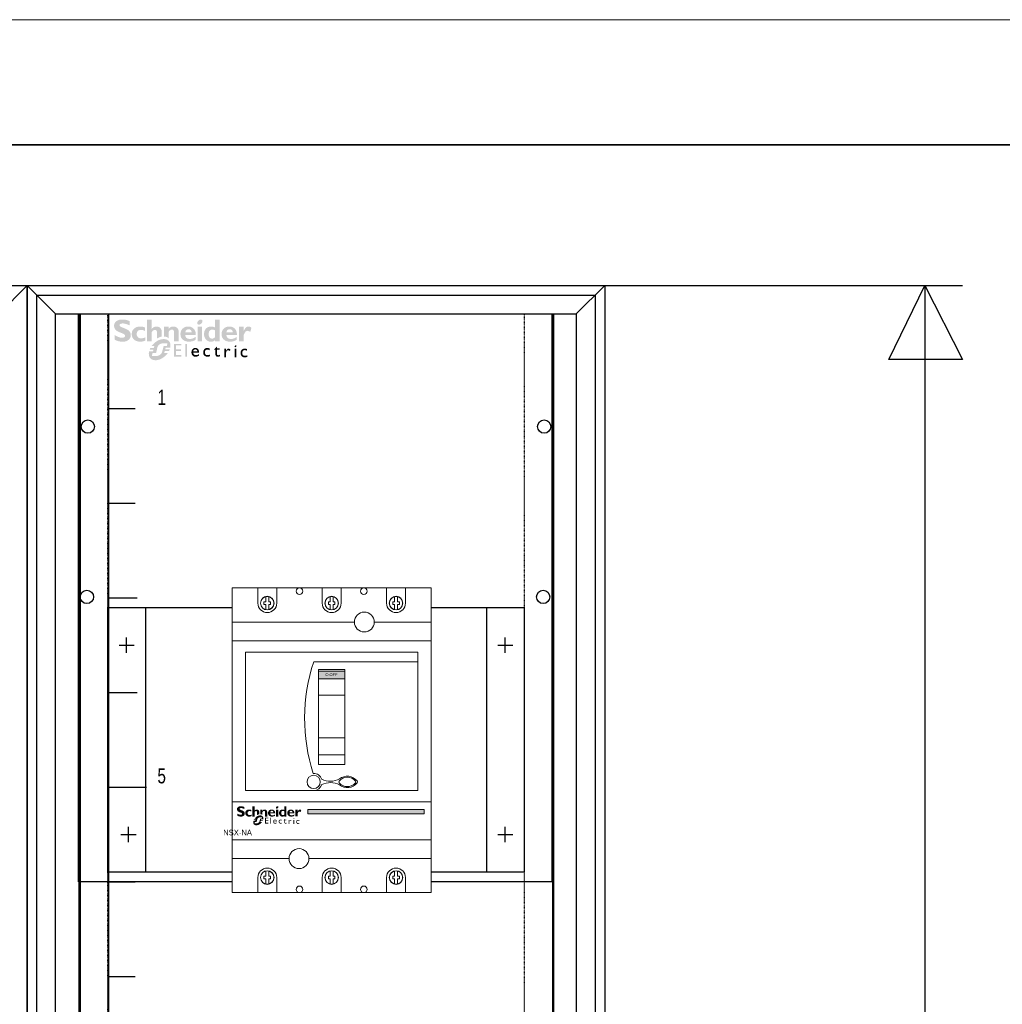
# Model space of a CAD drawing. Header units: millimetres. Extents: x 53896 to 55996, y -16755 to -13785.
# Tile 23 of 24: x 54675 to 55194, y -14305 to -13785. Entities that reach past the tile are written whole.
import ezdxf
from ezdxf.enums import TextEntityAlignment as Align

# ---------------------------------------------------------------- set-up
doc = ezdxf.new("R2010")
doc.units = ezdxf.units.MM
doc.header["$MEASUREMENT"] = 0
doc.linetypes.add('POINTILLE', pattern=[0.2, 0.06, -0.14])
for name, color, linetype, lineweight in [('2DE_OBJ_Schneider-Devices', 7, 'Continuous', 18), ('2DE_OBJ_Schneider-Logo', 112, 'Continuous', 0), ('_aparaty', 2, 'Continuous', 35)]:
    doc.layers.add(name, color=color, linetype=linetype, lineweight=lineweight)
for name, color, linetype in [('_RAMKA', 2, 'Continuous'), ('CP_WIPEOUT', 254, 'Continuous'), ('LAYER1', 7, 'Continuous'), ('LAYER13', 7, 'Continuous'), ('LAYER19', 7, 'Continuous'), ('LAYER27', 7, 'Continuous'), ('LAYER3', 7, 'Continuous'), ('LAYER32', 7, 'Continuous'), ('LAYER9', 7, 'Continuous')]:
    doc.layers.add(name, color=color, linetype=linetype)
doc.styles.add('CP_ATTR', font='arial.ttf')

# ---------------------------------------------------------------- blocks, each defined once
blk = doc.blocks.new('SYMBOLE_G')
at = {"layer": 'LAYER3', "color": 7}
blk.add_line((580, -15), (595, 0), dxfattribs=at)
blk.add_lwpolyline([(0, 0), (595, 0), (595, -1830), (0, -1830)], close=True, dxfattribs=at)
blk = doc.blocks.new('__EDIGRA2__3456_G')
at = {"layer": 'LAYER27', "color": 7}
blk.add_lwpolyline([(5, -5), (300, -5), (300, -1675), (5, -1675)], close=True, dxfattribs=at)
at = {"layer": 'LAYER3', "color": 7}
for p, q in [((15, -15), (0, 0)), ((290, -15), (305, 0)), ((28, -15), (28, -1665)), ((278, -15), (278, -1665))]:
    blk.add_line(p, q, dxfattribs=at)
for points in [[(0, 0), (305, 0), (305, -1830), (0, -1830)], [(15, -15), (290, -15), (290, -1665), (15, -1665)], [(15, -15), (28, -15), (28, -1665), (15, -1665)], [(278, -15), (290, -15), (290, -1665), (278, -1665)]]:
    blk.add_lwpolyline(points, close=True, dxfattribs=at)
at = {"layer": 'LAYER9', "color": 7}
for p, q in [((43, -1665), (43, -15)), ((43, -65), (57, -65)), ((43, -115), (57, -115)), ((43, -165), (58, -165)), ((43, -215), (58, -215)), ((43, -265), (63, -265)), ((43, -315), (57, -315)), ((43, -365), (57, -365))]:
    blk.add_line(p, q, dxfattribs=at)
at = {"layer": 'LAYER9', "color": 7, "width": 0.75}
for s, p in [('1', (71, -63)), ('5', (71, -263))]:
    blk.add_text(s, height=8, dxfattribs=at).set_placement(p, align=Align.CENTER)
blk = doc.blocks.new('__EDIGRA2__3458_G')
at = {"layer": 'LAYER13', "color": 7}
for p, q in [((35, -155), (35, -295)), ((215, -155), (215, -295)), ((25, -179), (25, -171)), ((225, -179), (225, -171)), ((21, -175), (29, -175)), ((221, -175), (229, -175)), ((22, -275), (30, -275)), ((26, -279), (26, -271)), ((221, -275), (229, -275)), ((225, -279), (225, -271))]:
    blk.add_line(p, q, dxfattribs=at)
at = {"layer": 'LAYER13', "color": 7, "linetype": 'POINTILLE'}
blk.add_lwpolyline([(15, 0), (235, 0), (235, -450), (15, -450)], close=True, dxfattribs=at)
at = {"layer": 'LAYER13', "color": 7}
blk.add_lwpolyline([(15, -155), (235, -155), (235, -295), (15, -295)], close=True, dxfattribs=at)
at = {"layer": 'LAYER19', "color": 7}
blk.add_lwpolyline([(0, 0), (250, 0), (250, -450), (0, -450)], close=True, dxfattribs=at)
for centre in [(4.5, -59.5), (245.5, -59.5), (4.5, -389.5), (245.5, -389.5)]:
    blk.add_circle(centre, 3.5, dxfattribs=at)
blk = doc.blocks.new('__EDIGRA2__3596_G')
at = {"layer": 'LAYER19', "color": 7}
blk.add_lwpolyline([(0, 0), (250, 0), (250, -300), (0, -300)], close=True, dxfattribs=at)
for centre in [(4.5, -149.5), (245.5, -149.5)]:
    blk.add_circle(centre, 3.5, dxfattribs=at)
blk = doc.blocks.new('GRP_0002_G')
at = {"layer": 'LAYER1', "color": 7}
for p, q in [((-1788, -373), (-1568, -373)), ((-1588, -373), (-1588, -2203))]:
    blk.add_line(p, q, dxfattribs=at)
blk.add_lwpolyline([(-1607, -412), (-1588, -373), (-1568, -412)], close=True, dxfattribs=at)
blk = doc.blocks.new('Logo Schneider_2009')
for points in [[(1.62, 8.12), (1.87, 8.01), (2.17, 7.9), (2.51, 7.77), (2.73, 7.68), (2.98, 7.54), (3.16, 7.4), (3.26, 7.26), (3.3, 7.1), (3.29, 7.04), (3.24, 6.86), (3.13, 6.73), (2.95, 6.63), (2.72, 6.57), (2.41, 6.55), (2.37, 6.55), (2.18, 6.56), (1.97, 6.59), (1.76, 6.64), (1.55, 6.71), (1.32, 6.79), (1.09, 6.9), (0.85, 7.02), (0.61, 7.16), (0.36, 7.32), (0.36, 6.02), (0.45, 5.97), (0.69, 5.86), (0.93, 5.76), (1.16, 5.67), (1.4, 5.6), (1.63, 5.54), (1.86, 5.49), (2.08, 5.46), (2.31, 5.44), (2.53, 5.43), (2.63, 5.43), (2.89, 5.45), (3.15, 5.48), (3.38, 5.53), (3.61, 5.6), (3.82, 5.69), (4.02, 5.8), (4.2, 5.92), (4.3, 6), (4.47, 6.17), (4.6, 6.35), (4.71, 6.55), (4.79, 6.77), (4.83, 7.01), (4.85, 7.26), (4.84, 7.35), (4.82, 7.58), (4.76, 7.8), (4.68, 8.01), (4.56, 8.2), (4.42, 8.38), (4.25, 8.55), (4.04, 8.71), (3.98, 8.75), (3.84, 8.82), (3.67, 8.9), (3.45, 9), (3.2, 9.11), (2.9, 9.23), (2.57, 9.36), (2.35, 9.45), (2.1, 9.58), (1.91, 9.72), (1.8, 9.86), (1.77, 10.01), (1.77, 10.04), (1.82, 10.21), (1.93, 10.33), (2.11, 10.42), (2.36, 10.48), (2.67, 10.5), (2.7, 10.49), (2.88, 10.49), (3.07, 10.46), (3.28, 10.42), (3.51, 10.36), (3.75, 10.28), (4.01, 10.19), (4.28, 10.09), (4.57, 9.97), (4.57, 11.12), (4.4, 11.19), (4.16, 11.29), (3.91, 11.37), (3.67, 11.44), (3.44, 11.5), (3.2, 11.54), (2.97, 11.57), (2.75, 11.59), (2.53, 11.59), (2.44, 11.59), (2.17, 11.58), (1.91, 11.55), (1.67, 11.5), (1.45, 11.43), (1.24, 11.35), (1.05, 11.24), (0.87, 11.12), (0.83, 11.1), (0.65, 10.93), (0.5, 10.75), (0.39, 10.56), (0.3, 10.34), (0.25, 10.11), (0.24, 9.87), (0.24, 9.79), (0.26, 9.55), (0.32, 9.32), (0.4, 9.11), (0.51, 8.91), (0.65, 8.73), (0.82, 8.57), (1.02, 8.42), (1.09, 8.37), (1.22, 8.3), (1.4, 8.22)], [(12.28, 6.41), (12.16, 6.34), (12.16, 7.83), (12.14, 8.11), (12.08, 8.34), (11.98, 8.51), (11.84, 8.63), (11.65, 8.7), (11.51, 8.71), (11.33, 8.68), (11.14, 8.6), (10.96, 8.46), (10.77, 8.26), (10.65, 8.1), (10.65, 5.51), (9.38, 5.51), (9.38, 11.52), (10.65, 11.52), (10.65, 8.99), (10.67, 8.99), (10.84, 9.18), (11.03, 9.34), (11.22, 9.47), (11.43, 9.56), (11.65, 9.62), (11.87, 9.65), (11.95, 9.65), (12.21, 9.64), (12.45, 9.59), (12.66, 9.5), (12.86, 9.39), (12.97, 9.3), (13.12, 9.13), (13.24, 8.95), (13.34, 8.74), (13.4, 8.51), (13.43, 8.26), (13.43, 8.1), (13.43, 6.86), (13.26, 6.83), (13.14, 6.79), (13.01, 6.75), (12.89, 6.71), (12.77, 6.66), (12.64, 6.6), (12.52, 6.54), (12.4, 6.48)], [(8.85, 6.63), (8.6, 6.54), (8.33, 6.46), (8.09, 6.4), (7.89, 6.37), (7.71, 6.35), (7.69, 6.35), (7.44, 6.38), (7.21, 6.44), (7, 6.54), (6.83, 6.69), (6.68, 6.86), (6.58, 7.06), (6.51, 7.29), (6.49, 7.55), (6.51, 7.77), (6.55, 7.99), (6.63, 8.18), (6.73, 8.34), (6.87, 8.48), (7.04, 8.58), (7.25, 8.65), (7.48, 8.7), (7.75, 8.71), (7.86, 8.71), (8.1, 8.68), (8.33, 8.62), (8.56, 8.54), (8.79, 8.43), (8.79, 9.4), (8.62, 9.45), (8.38, 9.52), (8.13, 9.58), (7.9, 9.62), (7.66, 9.64), (7.44, 9.65), (7.28, 9.65), (7.03, 9.63), (6.79, 9.58), (6.56, 9.52), (6.34, 9.44), (6.14, 9.33), (5.95, 9.21), (5.77, 9.06), (5.73, 9.03), (5.57, 8.86), (5.43, 8.67), (5.32, 8.47), (5.23, 8.26), (5.17, 8.03), (5.13, 7.79), (5.12, 7.53), (5.12, 7.49), (5.14, 7.24), (5.18, 7), (5.25, 6.77), (5.34, 6.56), (5.46, 6.37), (5.6, 6.19), (5.77, 6.02), (5.89, 5.92), (6.07, 5.8), (6.27, 5.69), (6.48, 5.61), (6.71, 5.54), (6.95, 5.49), (7.2, 5.46), (7.47, 5.45), (7.65, 5.46), (7.87, 5.48), (8.1, 5.51), (8.34, 5.57), (8.59, 5.64), (8.85, 5.73)], [(14.3, 6.84), (14.15, 6.86), (14.04, 6.86), (14.04, 9.57), (15.32, 9.57), (15.32, 9), (15.5, 9.19), (15.69, 9.35), (15.89, 9.47), (16.1, 9.56), (16.32, 9.62), (16.55, 9.65), (16.63, 9.65), (16.89, 9.64), (17.13, 9.58), (17.34, 9.5), (17.54, 9.38), (17.61, 9.32), (17.77, 9.16), (17.9, 8.99), (18, 8.78), (18.07, 8.56), (18.11, 8.31), (18.12, 8.1), (18.12, 5.51), (16.85, 5.51), (16.85, 8), (16.82, 8.28), (16.76, 8.49), (16.64, 8.65), (16.49, 8.76), (16.28, 8.8), (16.2, 8.81), (16.02, 8.78), (15.84, 8.7), (15.66, 8.55), (15.48, 8.36), (15.32, 8.14), (15.32, 6.4), (15.28, 6.44), (15.18, 6.52), (15.07, 6.59), (14.96, 6.65), (14.84, 6.71), (14.71, 6.75), (14.58, 6.79), (14.44, 6.82)], [(36.55, 8.09), (36.69, 8.25), (36.84, 8.36), (37, 8.43), (37.16, 8.46), (37.24, 8.45), (37.44, 8.4), (37.67, 8.31), (37.93, 8.16), (38.28, 9.3), (38.07, 9.44), (37.83, 9.56), (37.62, 9.63), (37.44, 9.65), (37.41, 9.65), (37.23, 9.63), (37.06, 9.57), (36.89, 9.47), (36.73, 9.33), (36.57, 9.16), (36.42, 8.95), (36.28, 8.7), (36.14, 8.42), (36.12, 8.42), (36.12, 9.59), (34.85, 9.59), (34.85, 5.53), (36.12, 5.53), (36.12, 7.28), (36.14, 7.33), (36.27, 7.63), (36.41, 7.88)], [(17.35, 4.39), (18.84, 4.39), (18.84, 4.85), (16.85, 4.85), (16.85, 1.32), (18.88, 1.32), (18.88, 1.79), (17.35, 1.79), (17.35, 2.89), (18.79, 2.89), (18.79, 3.33), (17.35, 3.33)], [(20.41, 4.85), (19.96, 4.85), (19.96, 1.32), (20.41, 1.32)], [(26.21, 3.69), (26.05, 3.7), (25.97, 3.7), (25.79, 3.68), (25.62, 3.63), (25.47, 3.57), (25.34, 3.48), (25.22, 3.36), (25.15, 3.27), (25.06, 3.13), (25, 2.98), (24.95, 2.82), (24.92, 2.64), (24.91, 2.45), (24.92, 2.37), (24.94, 2.19), (24.98, 2.02), (25.04, 1.87), (25.13, 1.73), (25.24, 1.6), (25.29, 1.56), (25.42, 1.46), (25.57, 1.38), (25.72, 1.32), (25.9, 1.29), (26.08, 1.28), (26.1, 1.28), (26.29, 1.29), (26.46, 1.32), (26.62, 1.36), (26.77, 1.42), (26.77, 1.87), (26.65, 1.82), (26.48, 1.76), (26.31, 1.73), (26.16, 1.72), (25.99, 1.73), (25.83, 1.76), (25.69, 1.82), (25.58, 1.9), (25.49, 2.01), (25.43, 2.14), (25.39, 2.3), (25.38, 2.48), (25.38, 2.61), (25.42, 2.78), (25.48, 2.94), (25.57, 3.07), (25.61, 3.11), (25.75, 3.2), (25.9, 3.26), (26.08, 3.28), (26.09, 3.28), (26.24, 3.26), (26.39, 3.22), (26.56, 3.14), (26.73, 3.04), (26.73, 3.53), (26.72, 3.53), (26.54, 3.61), (26.37, 3.66)], [(29.47, 3.65), (28.74, 3.65), (28.74, 4.14), (27.88, 3.29), (27.88, 3.24), (28.27, 3.24), (28.27, 2.01), (28.28, 1.89), (28.31, 1.73), (28.36, 1.59), (28.45, 1.48), (28.55, 1.39), (28.69, 1.33), (28.85, 1.29), (29.03, 1.28), (29.09, 1.28), (29.25, 1.31), (29.42, 1.36), (29.59, 1.44), (29.59, 1.87), (29.55, 1.85), (29.38, 1.77), (29.22, 1.72), (29.06, 1.7), (28.98, 1.71), (28.84, 1.77), (28.76, 1.88), (28.74, 2.05), (28.74, 3.24), (29.47, 3.24)], [(32.08, 3.51), (31.94, 3.53), (31.87, 3.52), (31.75, 3.48), (31.63, 3.4), (31.51, 3.29), (31.38, 3.13), (31.26, 2.94), (31.26, 3.47), (30.8, 3.47), (30.8, 1.15), (31.26, 1.15), (31.26, 2.36), (31.26, 2.41), (31.29, 2.58), (31.34, 2.74), (31.43, 2.88), (31.52, 2.97), (31.66, 3.05), (31.82, 3.08), (31.94, 3.06), (32.09, 2.99), (32.25, 2.86), (32.49, 3.26), (32.39, 3.35), (32.23, 3.45)], [(35.5, 3.1), (35.42, 2.96), (35.35, 2.81), (35.31, 2.65), (35.28, 2.47), (35.27, 2.28), (35.27, 2.2), (35.29, 2.02), (35.33, 1.85), (35.4, 1.7), (35.48, 1.56), (35.59, 1.43), (35.64, 1.38), (35.78, 1.28), (35.92, 1.21), (36.08, 1.15), (36.25, 1.12), (36.44, 1.11), (36.45, 1.11), (36.64, 1.12), (36.82, 1.15), (36.98, 1.19), (37.13, 1.25), (37.13, 1.7), (37.01, 1.65), (36.83, 1.59), (36.67, 1.56), (36.52, 1.55), (36.34, 1.56), (36.18, 1.59), (36.05, 1.65), (35.93, 1.73), (35.85, 1.84), (35.78, 1.97), (35.75, 2.13), (35.73, 2.31), (35.74, 2.44), (35.78, 2.61), (35.84, 2.77), (35.93, 2.9), (35.97, 2.93), (36.1, 3.03), (36.26, 3.09), (36.44, 3.11), (36.44, 3.11), (36.59, 3.09), (36.75, 3.05), (36.91, 2.97), (37.08, 2.87), (37.08, 3.36), (37.08, 3.36), (36.9, 3.44), (36.73, 3.49), (36.57, 3.52), (36.41, 3.53), (36.33, 3.53), (36.14, 3.51), (35.98, 3.46), (35.83, 3.4), (35.7, 3.3), (35.58, 3.19)]]:
    blk.add_hatch(color=112).paths.add_polyline_path(points)
h = blk.add_hatch(color=112)
h.paths.add_polyline_path([(23.78, 11.44), (23.57, 11.28), (23.57, 11.28), (23.4, 11.07), (23.29, 10.86), (23.26, 10.65), (23.27, 10.52), (23.35, 10.33), (23.51, 10.22), (23.75, 10.18), (23.77, 10.18), (23.98, 10.22), (24.19, 10.33), (24.4, 10.5), (24.57, 10.69), (24.67, 10.9), (24.71, 11.11), (24.7, 11.24), (24.62, 11.43), (24.46, 11.54), (24.22, 11.58), (24.21, 11.58), (23.99, 11.54)])
h.paths.add_polyline_path([(24.61, 9.57), (23.34, 9.57), (23.34, 5.51), (24.61, 5.51)])
h = blk.add_hatch(color=112)
h.paths.add_polyline_path([(28.16, 9.4), (27.93, 9.5), (27.69, 9.57), (27.46, 9.62), (27.22, 9.65), (27.1, 9.65), (26.85, 9.64), (26.61, 9.6), (26.38, 9.53), (26.17, 9.44), (25.97, 9.32), (25.79, 9.18), (25.69, 9.08), (25.55, 8.91), (25.42, 8.71), (25.32, 8.51), (25.24, 8.29), (25.19, 8.05), (25.15, 7.81), (25.14, 7.55), (25.15, 7.29), (25.19, 7.05), (25.25, 6.82), (25.33, 6.6), (25.43, 6.39), (25.56, 6.2), (25.69, 6.04), (25.86, 5.87), (26.05, 5.72), (26.25, 5.61), (26.46, 5.52), (26.69, 5.46), (26.93, 5.43), (27.04, 5.43), (27.29, 5.45), (27.52, 5.49), (27.74, 5.57), (27.95, 5.69), (28.15, 5.83), (28.16, 5.84), (28.16, 5.51), (29.44, 5.51), (29.44, 11.52), (28.16, 11.52)])
h.paths.add_polyline_path([(28.16, 8.58), (28.16, 6.63), (27.95, 6.47), (27.73, 6.36), (27.52, 6.3), (27.42, 6.3), (27.19, 6.31), (27, 6.37), (26.83, 6.46), (26.69, 6.59), (26.58, 6.76), (26.51, 6.96), (26.46, 7.2), (26.43, 7.52), (26.45, 7.81), (26.49, 8.06), (26.56, 8.28), (26.66, 8.45), (26.79, 8.59), (26.95, 8.7), (27.13, 8.77), (27.35, 8.8), (27.46, 8.81), (27.69, 8.78), (27.91, 8.71)], flags=16)
h = blk.add_hatch(color=112)
h.paths.add_polyline_path([(21.06, 9.64), (20.8, 9.65), (20.77, 9.65), (20.51, 9.64), (20.27, 9.6), (20.04, 9.55), (19.82, 9.47), (19.61, 9.36), (19.42, 9.23), (19.24, 9.08), (19.22, 9.06), (19.06, 8.89), (18.92, 8.7), (18.81, 8.49), (18.73, 8.28), (18.67, 8.05), (18.63, 7.81), (18.61, 7.56), (18.61, 7.53), (18.63, 7.28), (18.66, 7.03), (18.73, 6.81), (18.81, 6.59), (18.93, 6.4), (19.07, 6.21), (19.23, 6.04), (19.26, 6.02), (19.44, 5.88), (19.62, 5.76), (19.83, 5.66), (20.05, 5.58), (20.28, 5.52), (20.52, 5.48), (20.78, 5.45), (20.96, 5.45), (21.23, 5.46), (21.49, 5.48), (21.73, 5.53), (21.97, 5.58), (22.19, 5.66), (22.4, 5.75), (22.6, 5.86), (22.79, 5.98), (22.79, 6.77), (22.55, 6.61), (22.32, 6.48), (22.1, 6.38), (21.88, 6.29), (21.66, 6.24), (21.45, 6.21), (21.28, 6.2), (21.01, 6.21), (20.77, 6.25), (20.56, 6.32), (20.38, 6.43), (20.23, 6.55), (20.12, 6.71), (20.03, 6.89), (19.97, 7.11), (19.94, 7.34), (22.85, 7.34), (22.85, 7.61), (22.83, 7.86), (22.79, 8.1), (22.73, 8.32), (22.64, 8.53), (22.53, 8.73), (22.4, 8.91), (22.3, 9.02), (22.12, 9.19), (21.93, 9.33), (21.73, 9.44), (21.52, 9.53), (21.29, 9.6)])
h.paths.add_polyline_path([(21.08, 8.87), (21.28, 8.8), (21.45, 8.69), (21.58, 8.53), (21.67, 8.33), (21.72, 8.09), (21.73, 8), (19.97, 8), (20.01, 8.26), (20.09, 8.47), (20.2, 8.64), (20.36, 8.77), (20.55, 8.85), (20.81, 8.89)], flags=16)
h = blk.add_hatch(color=112)
h.paths.add_polyline_path([(32.44, 9.64), (32.19, 9.65), (32.16, 9.65), (31.9, 9.64), (31.65, 9.6), (31.42, 9.55), (31.2, 9.47), (31, 9.36), (30.81, 9.23), (30.63, 9.08), (30.61, 9.06), (30.45, 8.89), (30.31, 8.7), (30.2, 8.49), (30.11, 8.28), (30.05, 8.05), (30.01, 7.81), (30, 7.56), (30, 7.53), (30.01, 7.28), (30.05, 7.03), (30.11, 6.81), (30.2, 6.59), (30.32, 6.4), (30.45, 6.21), (30.62, 6.04), (30.64, 6.02), (30.82, 5.88), (31.01, 5.76), (31.21, 5.66), (31.43, 5.58), (31.66, 5.52), (31.91, 5.48), (32.17, 5.45), (32.35, 5.45), (32.62, 5.46), (32.88, 5.48), (33.12, 5.53), (33.35, 5.58), (33.58, 5.66), (33.79, 5.75), (33.98, 5.86), (34.18, 5.98), (34.18, 6.77), (33.94, 6.61), (33.71, 6.48), (33.49, 6.38), (33.26, 6.29), (33.05, 6.24), (32.83, 6.21), (32.67, 6.2), (32.4, 6.21), (32.16, 6.25), (31.95, 6.32), (31.77, 6.43), (31.62, 6.55), (31.5, 6.71), (31.41, 6.89), (31.36, 7.11), (31.33, 7.34), (34.23, 7.34), (34.24, 7.61), (34.22, 7.86), (34.18, 8.1), (34.11, 8.32), (34.03, 8.53), (33.92, 8.73), (33.79, 8.91), (33.69, 9.02), (33.51, 9.19), (33.32, 9.33), (33.12, 9.44), (32.91, 9.53), (32.68, 9.6)])
h.paths.add_polyline_path([(32.47, 8.87), (32.67, 8.8), (32.84, 8.69), (32.96, 8.53), (33.05, 8.33), (33.11, 8.09), (33.12, 8), (31.35, 8), (31.39, 8.26), (31.47, 8.47), (31.59, 8.64), (31.74, 8.77), (31.93, 8.85), (32.19, 8.89)], flags=16)
h = blk.add_hatch(color=112)
h.paths.add_polyline_path([(11.79, 5.39), (11.67, 5.31), (11.55, 5.21), (11.44, 5.12), (11.32, 5.01), (11.21, 4.9), (11.19, 4.88), (11.09, 4.78), (10.99, 4.68), (10.89, 4.58), (10.8, 4.47), (10.72, 4.36), (10.63, 4.25), (11.4, 4.25), (11.23, 3.74), (10.31, 3.74), (10.26, 3.63), (10.19, 3.51), (10.14, 3.4), (10.09, 3.26), (11.16, 3.26), (10.99, 2.76), (9.93, 2.76), (9.9, 2.61), (9.88, 2.47), (9.86, 2.33), (9.85, 2.19), (9.85, 2.1), (9.86, 1.95), (9.87, 1.8), (9.89, 1.66), (9.92, 1.52), (9.96, 1.39), (10.01, 1.27), (10.07, 1.15), (10.14, 1.04), (10.22, 0.93), (10.3, 0.83), (10.34, 0.8), (10.43, 0.71), (10.53, 0.64), (10.64, 0.56), (10.75, 0.5), (10.87, 0.45), (11, 0.41), (11.13, 0.37), (11.27, 0.34), (11.42, 0.33), (11.57, 0.32), (11.68, 0.31), (11.81, 0.32), (11.94, 0.32), (12.06, 0.34), (12.19, 0.35), (12.32, 0.37), (12.44, 0.4), (12.57, 0.43), (12.69, 0.47), (12.82, 0.51), (12.94, 0.56), (13.06, 0.61), (13.18, 0.66), (13.31, 0.72), (13.43, 0.79), (13.55, 0.86), (13.67, 0.94), (13.79, 1.02), (13.91, 1.1), (14.02, 1.19), (14.14, 1.29), (14.26, 1.39), (14.37, 1.49), (14.47, 1.58), (14.57, 1.68), (14.67, 1.78), (14.77, 1.89), (14.86, 2), (14.95, 2.1), (15.04, 2.21), (15.11, 2.32), (14.12, 2.32), (14.27, 2.82), (15.42, 2.82), (15.48, 2.94), (15.54, 3.07), (15.6, 3.2), (15.63, 3.3), (14.38, 3.3), (14.44, 3.51), (14.52, 3.8), (15.78, 3.8), (15.79, 3.83), (15.81, 3.97), (15.83, 4.11), (15.84, 4.25), (15.85, 4.38), (15.85, 4.4), (15.84, 4.55), (15.83, 4.7), (15.8, 4.84), (15.77, 4.97), (15.73, 5.1), (15.68, 5.22), (15.61, 5.34), (15.54, 5.45), (15.46, 5.55), (15.37, 5.65), (15.28, 5.74), (15.18, 5.82), (15.07, 5.89), (14.96, 5.95), (14.84, 6.01), (14.71, 6.05), (14.58, 6.09), (14.44, 6.12), (14.3, 6.14), (14.15, 6.15), (14, 6.16), (13.89, 6.16), (13.76, 6.15), (13.64, 6.14), (13.51, 6.12), (13.38, 6.1), (13.25, 6.08), (13.13, 6.05), (13, 6.01), (12.88, 5.97), (12.76, 5.93), (12.63, 5.88), (12.51, 5.82), (12.39, 5.76), (12.27, 5.7), (12.15, 5.63), (12.03, 5.56), (11.91, 5.48)])
h.paths.add_polyline_path([(12.61, 4.51), (12.73, 4.62), (12.86, 4.71), (12.97, 4.79), (13.09, 4.85), (13.22, 4.9), (13.35, 4.93), (13.48, 4.96), (13.63, 4.98), (13.77, 4.98), (15.01, 4.98), (14.85, 4.25), (14.1, 4.25), (14, 4.23), (13.93, 4.14), (13.77, 3.51), (13.52, 2.59), (13.48, 2.46), (13.43, 2.34), (13.36, 2.22), (13.28, 2.12), (13.19, 2.01), (13.08, 1.92), (12.98, 1.84), (12.87, 1.76), (12.75, 1.69), (12.62, 1.64), (12.5, 1.59), (12.37, 1.55), (12.23, 1.52), (12.09, 1.5), (11.93, 1.49), (10.68, 1.49), (10.88, 2.29), (11.66, 2.29), (11.79, 2.33), (11.85, 2.38), (11.91, 2.47), (12.14, 3.51), (12.22, 3.83), (12.25, 3.93), (12.3, 4.06), (12.36, 4.18), (12.43, 4.29), (12.52, 4.41)], flags=16)
h = blk.add_hatch(color=112)
h.paths.add_polyline_path([(22.74, 3.7), (22.56, 3.69), (22.39, 3.65), (22.24, 3.59), (22.1, 3.5), (21.98, 3.39), (21.97, 3.38), (21.86, 3.25), (21.78, 3.11), (21.72, 2.96), (21.68, 2.79), (21.66, 2.61), (21.66, 2.52), (21.67, 2.34), (21.7, 2.17), (21.75, 2.01), (21.82, 1.86), (21.91, 1.71), (21.97, 1.65), (22.08, 1.52), (22.21, 1.43), (22.36, 1.35), (22.52, 1.31), (22.7, 1.28), (22.78, 1.28), (22.96, 1.29), (23.13, 1.31), (23.29, 1.36), (23.45, 1.42), (23.61, 1.5), (23.71, 1.56), (23.71, 2), (23.54, 1.9), (23.38, 1.82), (23.21, 1.76), (23.06, 1.73), (22.9, 1.72), (22.72, 1.73), (22.57, 1.77), (22.44, 1.84), (22.33, 1.93), (22.24, 2.05), (22.17, 2.2), (22.13, 2.37), (22.12, 2.42), (23.75, 2.42), (23.75, 2.63), (23.72, 2.82), (23.69, 2.99), (23.64, 3.14), (23.57, 3.28), (23.49, 3.39), (23.4, 3.49), (23.29, 3.57), (23.16, 3.63), (23.03, 3.67), (22.87, 3.7)])
h.paths.add_polyline_path([(22.75, 3.31), (22.92, 3.29), (23.06, 3.23), (23.16, 3.14), (23.23, 3.01), (23.28, 2.85), (23.29, 2.73), (22.12, 2.73), (22.17, 2.91), (22.24, 3.06), (22.34, 3.17), (22.46, 3.25), (22.61, 3.29)], flags=16)
h = blk.add_hatch(color=112)
h.paths.add_polyline_path([(34.08, 4.39), (33.96, 4.43), (33.79, 4.38), (33.69, 4.3), (33.61, 4.17), (33.62, 4.02), (33.67, 3.95), (33.78, 3.9), (33.94, 3.97), (34.05, 4.04), (34.13, 4.17), (34.13, 4.32)])
h.paths.add_polyline_path([(34.1, 3.47), (33.65, 3.47), (33.65, 1.15), (34.1, 1.15)])
blk = doc.blocks.new('Schneider Electric-logo')
at = {"color": 3, "xscale": 45.60207954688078, "yscale": 45.60207954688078, "zscale": 45.60207954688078}
blk.add_blockref('Logo Schneider_2009', (2560, 1257), dxfattribs=at)
blk = doc.blocks.new('SE_logo')
at = {"xscale": 0.2, "yscale": 0.2, "zscale": 0.2}
blk.add_blockref('Schneider Electric-logo', (-516.3, -249.2), dxfattribs=at)
blk = doc.blocks.new('2d_roz_nsxna_100_2p3p_se1_5rngww9')
blk.add_wipeout([(0, 161), (105, 161), (105, 0), (0, 0)]).dxf.layer = 'CP_WIPEOUT'
at = {"lineweight": 0}
h = blk.add_hatch(color=112, dxfattribs=at)
h.dxf.hatch_style = 1
h.paths.add_polyline_path([(59.5, 117), (45.5, 117), (45.5, 113), (59.5, 113)])
h = blk.add_hatch(color=112, dxfattribs=at)
h.dxf.hatch_style = 1
h.paths.add_polyline_path([(101.34, 43.91), (39.84, 43.91), (39.84, 41.68), (101.34, 41.68)])
for p, q in [((105, 161), (0, 161)), ((0, 161), (0, 0)), ((17.75, 156.52), (17.75, 153.7)), ((19.25, 156.52), (19.25, 153.7)), ((51.75, 156.52), (51.75, 153.7)), ((53.25, 156.52), (53.25, 153.7)), ((85.75, 156.52), (85.75, 153.7)), ((87.25, 156.52), (87.25, 153.7)), ((105, 0), (105, 161)), ((16.75, 153.7), (16.75, 152.3)), ((17.75, 153.7), (16.75, 153.7)), ((16.75, 152.3), (17.75, 152.3)), ((17.75, 149.48), (17.75, 152.3)), ((20.25, 153.7), (19.25, 153.7)), ((19.25, 149.48), (19.25, 152.3)), ((19.25, 152.3), (20.25, 152.3)), ((20.25, 152.3), (20.25, 153.7)), ((50.75, 153.7), (50.75, 152.3)), ((51.75, 153.7), (50.75, 153.7)), ((50.75, 152.3), (51.75, 152.3)), ((51.75, 149.48), (51.75, 152.3)), ((54.25, 153.7), (53.25, 153.7)), ((53.25, 149.48), (53.25, 152.3)), ((53.25, 152.3), (54.25, 152.3)), ((54.25, 152.3), (54.25, 153.7)), ((84.75, 153.7), (84.75, 152.3)), ((85.75, 153.7), (84.75, 153.7)), ((84.75, 152.3), (85.75, 152.3)), ((85.75, 149.48), (85.75, 152.3)), ((88.25, 153.7), (87.25, 153.7)), ((87.25, 149.48), (87.25, 152.3)), ((87.25, 152.3), (88.25, 152.3)), ((88.25, 152.3), (88.25, 153.7)), ((98, 127), (7, 127)), ((7, 127), (7, 54)), ((98, 54), (98, 127)), ((43.05, 121.99), (98, 122)), ((45.5, 118), (59.5, 118)), ((45.5, 67.76), (45.5, 118)), ((59.5, 117), (45.5, 117)), ((59.5, 118), (59.5, 67.76)), ((59.5, 113), (45.5, 113)), ((7, 54), (98, 54)), ((105, 28), (0, 28)), ((30, 18), (0.19, 18)), ((105, 18), (40.5, 18)), ((17.75, 11.52), (17.75, 8.7)), ((19.25, 11.52), (19.25, 8.7)), ((51.75, 11.52), (51.75, 8.7)), ((53.25, 11.52), (53.25, 8.7)), ((85.75, 11.52), (85.75, 8.7)), ((87.25, 11.52), (87.25, 8.7)), ((16.75, 8.7), (16.75, 7.3)), ((17.75, 8.7), (16.75, 8.7)), ((16.75, 7.3), (17.75, 7.3)), ((17.75, 4.48), (17.75, 7.3)), ((20.25, 8.7), (19.25, 8.7)), ((19.25, 4.48), (19.25, 7.3)), ((19.25, 7.3), (20.25, 7.3)), ((20.25, 7.3), (20.25, 8.7)), ((50.75, 8.7), (50.75, 7.3)), ((51.75, 8.7), (50.75, 8.7)), ((50.75, 7.3), (51.75, 7.3)), ((51.75, 4.48), (51.75, 7.3)), ((54.25, 8.7), (53.25, 8.7)), ((53.25, 4.48), (53.25, 7.3)), ((53.25, 7.3), (54.25, 7.3)), ((54.25, 7.3), (54.25, 8.7)), ((84.75, 8.7), (84.75, 7.3)), ((85.75, 8.7), (84.75, 8.7)), ((84.75, 7.3), (85.75, 7.3)), ((85.75, 4.48), (85.75, 7.3)), ((88.25, 8.7), (87.25, 8.7)), ((87.25, 4.48), (87.25, 7.3)), ((87.25, 7.3), (88.25, 7.3)), ((88.25, 7.3), (88.25, 8.7)), ((0, 0), (105, 0))]:
    blk.add_line(p, q, dxfattribs=at)
for points in [[(13.5, 153), (13.5, 161)], [(23.5, 153), (23.5, 161)], [(47.5, 153), (47.5, 161)], [(57.5, 153), (57.5, 161)], [(81.5, 153), (81.5, 161)], [(91.5, 153), (91.5, 161)], [(64.5, 143), (0, 143)], [(105, 143), (75, 143)], [(0, 133), (105, 133)], [(45.5, 104.44), (59.5, 104.44)], [(45.5, 81.76), (59.5, 81.76)], [(45.5, 72.76), (59.5, 72.76)], [(45.5, 67.76), (59.5, 67.76)], [(0, 48), (105, 48)], [(13.5, 8), (13.5, 0)], [(23.5, 8), (23.5, 0)], [(47.5, 8), (47.5, 0)], [(57.5, 8), (57.5, 0)], [(81.5, 8), (81.5, 0)], [(91.5, 8), (91.5, 0)]]:
    blk.add_lwpolyline(points, dxfattribs=at)
at = {"color": 112, "lineweight": 0}
blk.add_lwpolyline([(39.84, 43.91), (101.34, 43.91), (101.34, 41.68), (39.84, 41.68)], close=True, dxfattribs=at)
at = {"lineweight": 0}
for centre, radius in [((18.5, 153), 3.6), ((18.5, 153), 3.5), ((35.5, 159.25), 1.75), ((52.5, 153), 3.6), ((52.5, 153), 3.5), ((69.5, 159.25), 1.75), ((86.5, 153), 3.6), ((86.5, 153), 3.5), ((69.75, 143), 5.25), ((43, 58.51), 3.5), ((35.25, 18), 5.25), ((18.5, 8), 3.6), ((18.5, 8), 3.5), ((52.5, 8), 3.6), ((52.5, 8), 3.5), ((86.5, 8), 3.6), ((86.5, 8), 3.5), ((35.5, 1.75), 1.75), ((69.5, 1.75), 1.75)]:
    blk.add_circle(centre, radius, dxfattribs=at)
for centre, radius, start, end in [((18.5, 153), 5, 180, 0), ((52.5, 153), 5, 180, 0), ((86.5, 153), 5, 180, 0), ((132.98, 92.1), 94.77, 161.6111, 197.8779), ((43.05, 58.58), 4.43, 17.0512, 93.4059), ((51.77, 69.46), 10.57, 244.8634, 297.5486), ((51.77, 47.56), 10.57, 62.4514, 115.1366), ((57.01, 58.51), 0.695, 139.7485, 220.2515), ((60.77, 55.48), 5.52, 38.9336, 141.3887), ((60.77, 61.53), 5.52, 218.6089, 321.0688), ((60.77, 54.88), 6.63, 38.9336, 128.3207), ((60.77, 62.13), 6.63, 231.6748, 321.0688), ((64.54, 58.51), 0.695, 319.7485, 40.2515), ((65.29, 58.51), 0.834, 319.7485, 40.2515), ((43.05, 58.43), 4.43, 270, 342.9488), ((18.5, 8), 5, 0, 180), ((52.5, 8), 5, 0, 180), ((86.5, 8), 5, 0, 180)]:
    blk.add_arc(centre, radius, start, end, dxfattribs=at)
at = {"layer": '2DE_OBJ_Schneider-Logo', "lineweight": 0, "xscale": 0.09785996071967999, "yscale": 0.09785996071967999, "zscale": 0.09785996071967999}
blk.add_blockref('SE_logo', (2.7, 35.11), dxfattribs=at)
at = {"lineweight": 0, "insert": (52.37, 115.18), "char_height": 1.5, "width": 7.0368, "attachment_point": 5}
blk.add_mtext('{\\C114;O.OFF}', dxfattribs=at)
at = {"style": 'CP_ATTR', "flags": 9}
for tag, p in [('MARK3', (0, 0.01)), ('FUNCTION', (0, 0.01)), ('CHARACTER', (0, 0.01)), ('PRODUCER', (0, 0.01)), ('ORDER-NO', (0, 0.01)), ('PRODUCT-TYPE', (0, 0.01)), ('ARTICLE', (0, 0.01)), ('NAME', (0, 0.01)), ('OTHER', (0, 0)), ('LINK', (0, 0)), ('IP', (0, 0)), ('NUMBER_OF_POLES', (0, 0)), ('POWER_LOSSES', (0, 0)), ('POWER', (0, 0)), ('VOLTAGE', (0, 0)), ('CURRENT', (0.01, 0.01)), ('MARK2', (0.01, 0.01)), ('GROUP', (0.01, 0)), ('NUMBER', (0.01, 0)), ('TEXT_01', (0.01, 0))]:
    blk.add_attdef(tag, text='', height=0.0005, dxfattribs=at).set_placement(p, align=Align.MIDDLE_LEFT)
at = {"linetype": 'ByBlock', "style": 'CP_ATTR', "flags": 9}
blk.add_attdef('WEIGHT', text='', height=0.0005, dxfattribs=at).set_placement((0, 0), align=Align.MIDDLE_LEFT)
at = {"layer": '2DE_OBJ_Schneider-Logo', "color": 253, "lineweight": 0, "insert": (2.81, 31.76), "char_height": 1.8, "attachment_point": 5}
blk.add_mtext_dynamic_manual_height_columns('{\\H1.6667x;NSX-NA}', width=0.5653, gutter_width=12.5, heights=[5.01], dxfattribs=at)
blk = doc.blocks.new('SE_logo_enclosure')
at = {"xscale": 0.2, "yscale": 0.2, "zscale": 0.2}
blk.add_blockref('Schneider Electric-logo', (-516.3, -249.2), dxfattribs=at)

msp = doc.modelspace()

# ---------------------------------------------------------------- block references
at = {"layer": '2DE_OBJ_Schneider-Logo', "xscale": 0.20910248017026, "yscale": 0.20910248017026, "zscale": 0.20910248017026}
msp.add_blockref('SE_logo_enclosure', (54725.46, -13965.6), dxfattribs=at)
at = {"layer": 'LAYER1'}
for name, p in [('SYMBOLE_G', (54084.14, -13925.12)), ('__EDIGRA2__3456_G', (54679.14, -13925.12)), ('__EDIGRA2__3596_G', (54706.14, -13940.12)), ('__EDIGRA2__3458_G', (54706.64, -13940.12))]:
    msp.add_blockref(name, p, dxfattribs=at)
at = {"layer": 'LAYER32'}
msp.add_blockref('GRP_0002_G', (56741.14, -13552.12), dxfattribs=at)

# ---------------------------------------------------------------- next in the draw order: block references
at = {"layer": '2DE_OBJ_Schneider-Devices'}
msp.add_blockref('2d_roz_nsxna_100_2p3p_se1_5rngww9', (54787.42, -14245.88), dxfattribs=at)

# ---------------------------------------------------------------- next in the draw order: linework, layer by layer
at = {"layer": '_aparaty', "color": 7, "elevation": 0.01}
msp.add_lwpolyline([(54018.74, -16688.45), (54018.74, -13850.79), (55946.25, -13850.79), (55946.25, -16688.45)], close=True, dxfattribs=at)
at = {"layer": '_RAMKA', "color": 8, "lineweight": 9, "ltscale": 6, "elevation": 0.01}
msp.add_lwpolyline([(53896.25, -16754.62), (53896.25, -13784.62), (55996.25, -13784.62), (55996.25, -16754.62)], close=True, dxfattribs=at)

doc.saveas('drawing.dxf')
